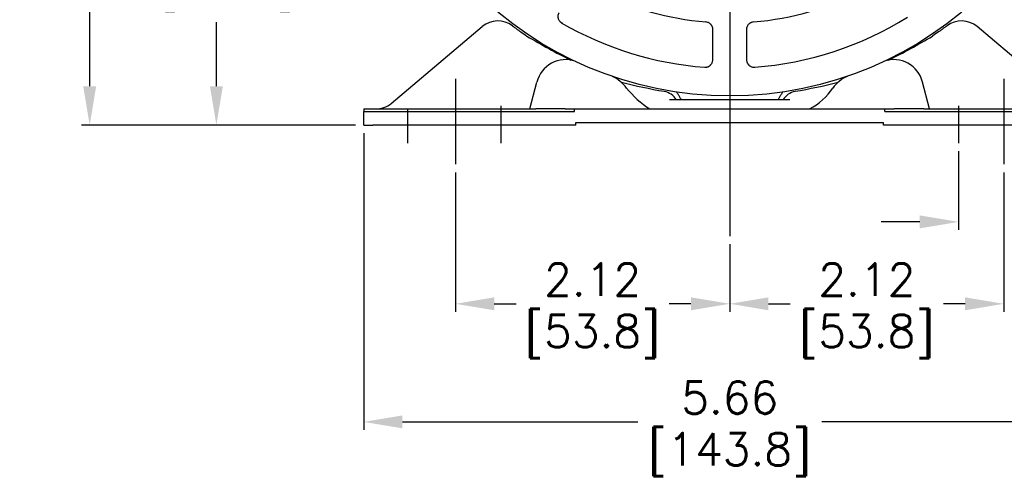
# Model space of a CAD drawing. Extents: x 897.4 to 937.4, y -8.5 to 19.5.
# Tile 1 of 6: x 904.2 to 911.8, y -0.1 to 3.4. Entities that reach past the tile are written whole.
import ezdxf

# ---------------------------------------------------------------- set-up
doc = ezdxf.new("R2010")
doc.units = 0
doc.header["$LTSCALE"] = 4
doc.header["$MEASUREMENT"] = 0
doc.linetypes.add('CENTER2', pattern=[1.125, 0.75, -0.125, 0.125, -0.125])
doc.layers.get('0').update_dxf_attribs({"linetype": 'CONTINUOUS'})
doc.layers.get('DEFPOINTS').update_dxf_attribs({"linetype": 'CONTINUOUS'})
for name, color, linetype in [('CENTER', 40, 'CENTER2'), ('DIMENSIONS', 140, 'CONTINUOUS'), ('DIMENSIONS @ 1', 140, 'CONTINUOUS'), ('TEXT', 140, 'CONTINUOUS'), ('TEXT @ 1', 140, 'CONTINUOUS')]:
    doc.layers.add(name, color=color, linetype=linetype)
doc.styles.get("Standard").update_dxf_attribs({"font": 'romans.shx'})
doc.dimstyles.get("Standard").update_dxf_attribs({"dimtxt": 0.25, "dimasz": 0.3, "dimexe": 0.0625, "dimexo": 0.0625, "dimgap": 0.0625, "dimtad": 0, "dimtih": 1, "dimtoh": 1, "dimzin": 0, "dimdsep": 46, "dimtxsty": 'Standard', "dimcen": 0, "dimadec": 0, "dimazin": 0, "dimtfac": 1, "dimtofl": 0, "dimtmove": 0, "dimatfit": 3, "dimfxl": 0, "dimtolj": 1, "dimtzin": 0, "dimarcsym": 0})

# ---------------------------------------------------------------- blocks, each defined once
blk = doc.blocks.new('*D80')
at = {"layer": 'DEFPOINTS', "color": 0}
for p in [(906.8715, 2.6079), (912.5315, 2.6079), (912.5315, 0.3143)]:
    blk.add_point(p, dxfattribs=at)
at = {"layer": 'TEXT', "color": 0, "lineweight": -2}
for p, q in [((906.8715, 2.5454), (906.8715, 0.2518)), ((912.5315, 2.5454), (912.5315, 0.2518)), ((907.1715, 0.3143), (908.9902, 0.3143)), ((912.2315, 0.3143), (910.4128, 0.3143))]:
    blk.add_line(p, q, dxfattribs=at)
at = {"layer": 'TEXT', "color": 0}
for points in [[(907.1715, 0.3643), (907.1715, 0.2643), (906.8715, 0.3143)], [(912.2315, 0.3643), (912.2315, 0.2643), (912.5315, 0.3143)]]:
    blk.add_solid(points, dxfattribs=at)
at = {"layer": 'TEXT', "color": 0, "char_height": 0.25, "attachment_point": 5}
for s, insert in [('\\A1;5.66', (909.7015, 0.5018)), ('\\A1;[143.8]', (909.7015, 0.0613))]:
    blk.add_mtext(s, dxfattribs=dict(at, insert=insert))
blk = doc.blocks.new('*D81')
at = {"layer": 'DEFPOINTS', "color": 0}
for p in [(911.8215, 2.3048), (909.7015, 1.7488), (911.8215, 1.2267)]:
    blk.add_point(p, dxfattribs=at)
at = {"layer": 'TEXT', "color": 0, "lineweight": -2}
for p, q in [((911.8215, 2.2423), (911.8215, 1.1642)), ((909.7015, 1.6863), (909.7015, 1.1642)), ((910.0015, 1.2267), (910.1692, 1.2267)), ((911.5215, 1.2267), (911.3537, 1.2267))]:
    blk.add_line(p, q, dxfattribs=at)
at = {"layer": 'TEXT', "color": 0}
for points in [[(910.0015, 1.2767), (910.0015, 1.1767), (909.7015, 1.2267)], [(911.5215, 1.2767), (911.5215, 1.1767), (911.8215, 1.2267)]]:
    blk.add_solid(points, dxfattribs=at)
at = {"layer": 'TEXT', "color": 0, "char_height": 0.25, "attachment_point": 5}
for s, insert in [('\\A1;2.12', (910.7615, 1.4142)), ('\\A1;[53.8]', (910.7615, 0.9737))]:
    blk.add_mtext(s, dxfattribs=dict(at, insert=insert))
blk = doc.blocks.new('*D83')
at = {"layer": 'DEFPOINTS', "color": 0}
for p in [(905.8209, 5.6074), (905.7325, 2.6079), (906.4515, 2.6079)]:
    blk.add_point(p, dxfattribs=at)
at = {"layer": 'DIMENSIONS', "color": 0, "lineweight": -2}
for p, q in [((905.7584, 5.6074), (905.67, 5.6074)), ((905.7325, 5.3074), (905.7325, 4.3262)), ((905.7325, 2.9079), (905.7325, 3.4036)), ((906.389, 2.6079), (905.67, 2.6079))]:
    blk.add_line(p, q, dxfattribs=at)
at = {"layer": 'DIMENSIONS', "color": 0}
for points in [[(905.6825, 5.3074), (905.7825, 5.3074), (905.7325, 5.6074)], [(905.6825, 2.9079), (905.7825, 2.9079), (905.7325, 2.6079)]]:
    blk.add_solid(points, dxfattribs=at)
at = {"layer": 'DIMENSIONS', "color": 0, "insert": (905.7325, 3.8649), "char_height": 0.25, "attachment_point": 5}
blk.add_mtext('\\A1; 3.00\\P [76.2]', dxfattribs=at)
blk = doc.blocks.new('*D84')
at = {"layer": 'DEFPOINTS', "color": 0}
for p in [(907.5815, 2.3048), (909.7015, 1.7488), (907.5815, 1.2267)]:
    blk.add_point(p, dxfattribs=at)
at = {"layer": 'DIMENSIONS', "color": 0, "lineweight": -2}
for p, q in [((907.5815, 2.2423), (907.5815, 1.1642)), ((909.7015, 1.6863), (909.7015, 1.1642)), ((907.8815, 1.2267), (908.0492, 1.2267)), ((909.4015, 1.2267), (909.2337, 1.2267))]:
    blk.add_line(p, q, dxfattribs=at)
at = {"layer": 'DIMENSIONS', "color": 0}
for points in [[(907.8815, 1.2767), (907.8815, 1.1767), (907.5815, 1.2267)], [(909.4015, 1.2767), (909.4015, 1.1767), (909.7015, 1.2267)]]:
    blk.add_solid(points, dxfattribs=at)
at = {"layer": 'DIMENSIONS', "color": 0, "char_height": 0.25, "attachment_point": 5}
for s, insert in [('\\A1;2.12', (908.6415, 1.4142)), ('\\A1;[53.8]', (908.6415, 0.9737))]:
    blk.add_mtext(s, dxfattribs=dict(at, insert=insert))
blk = doc.blocks.new('*D85')
at = {"layer": 'DEFPOINTS', "color": 0}
for p in [(904.7529, 8.4414), (909.7015, 8.4414), (906.8715, 2.6079)]:
    blk.add_point(p, dxfattribs=at)
at = {"layer": 'DIMENSIONS', "color": 0, "lineweight": -2}
for p, q in [((909.639, 8.4414), (904.6904, 8.4414)), ((904.7529, 8.1414), (904.7529, 5.9651)), ((904.7529, 2.9079), (904.7529, 5.0841)), ((906.809, 2.6079), (904.6904, 2.6079))]:
    blk.add_line(p, q, dxfattribs=at)
at = {"layer": 'DIMENSIONS', "color": 0}
for points in [[(904.7029, 8.1414), (904.8029, 8.1414), (904.7529, 8.4414)], [(904.7029, 2.9079), (904.8029, 2.9079), (904.7529, 2.6079)]]:
    blk.add_solid(points, dxfattribs=at)
at = {"layer": 'DIMENSIONS', "color": 0, "char_height": 0.25, "attachment_point": 5}
for s, insert in [('\\A1;5.83', (904.7529, 5.7121)), ('\\A1;[148.2]', (904.7529, 5.2716))]:
    blk.add_mtext(s, dxfattribs=dict(at, insert=insert))
blk = doc.blocks.new('*D77')
at = {"layer": 'DEFPOINTS', "color": 0}
for p in [(911.4715, 2.4683), (912.1915, 2.4683), (912.1915, 1.8597)]:
    blk.add_point(p, dxfattribs=at)
at = {"layer": 'DIMENSIONS', "color": 0, "lineweight": -2}
for p, q in [((911.4715, 2.4058), (911.4715, 1.7972)), ((912.1915, 2.4058), (912.1915, 1.7972)), ((911.1715, 1.8597), (910.8715, 1.8597)), ((912.4915, 1.8597), (912.7915, 1.8597))]:
    blk.add_line(p, q, dxfattribs=at)
at = {"layer": 'DIMENSIONS', "color": 0}
for points in [[(911.1715, 1.9097), (911.1715, 1.8097), (911.4715, 1.8597)], [(912.4915, 1.9097), (912.4915, 1.8097), (912.1915, 1.8597)]]:
    blk.add_solid(points, dxfattribs=at)
at = {"layer": 'DIMENSIONS', "color": 0, "char_height": 0.25, "attachment_point": 5}
for s, insert in [('\\A1;0.72', (913.3837, 2.0472)), ('\\A1;[18.3]', (913.3837, 1.6067))]:
    blk.add_mtext(s, dxfattribs=dict(at, insert=insert))

msp = doc.modelspace()

# ---------------------------------------------------------------- linework, layer by layer
at = {"color": 7, "linetype": 'Continuous', "lineweight": 25}
for p, q in [((907.08374, 2.77478), (907.7886, 3.36999)), ((912.31919, 2.77478), (911.61433, 3.36999)), ((906.87147, 2.73248), (907.58146, 2.73248)), ((906.87147, 2.73248), (906.87147, 2.71248)), ((906.87147, 2.71248), (906.94146, 2.71248)), ((906.87147, 2.60788), (906.87147, 2.71248)), ((906.94146, 2.71248), (908.50146, 2.71248)), ((907.58146, 2.73248), (908.08146, 2.73248)), ((908.08146, 2.73248), (908.20146, 2.73248)), ((908.42946, 2.73248), (908.20146, 2.73248)), ((908.42946, 2.73248), (908.95146, 2.73248)), ((908.50146, 2.71248), (908.50146, 2.73248)), ((908.95146, 2.73248), (910.45146, 2.73248)), ((910.45146, 2.73248), (910.97346, 2.73248)), ((910.90146, 2.71248), (910.90146, 2.73248)), ((910.90146, 2.71248), (912.04146, 2.71248)), ((911.20146, 2.73248), (910.97346, 2.73248)), ((911.20146, 2.73248), (911.32146, 2.73248)), ((911.32146, 2.73248), (911.82146, 2.73248)), ((911.82146, 2.73248), (912.53146, 2.73248)), ((906.87147, 2.60788), (906.94146, 2.60788)), ((908.51146, 2.60788), (906.94146, 2.60788)), ((908.51146, 2.62788), (908.95146, 2.62788)), ((908.51146, 2.60788), (908.51146, 2.62788)), ((908.95146, 2.62788), (910.45146, 2.62788)), ((910.45146, 2.62788), (910.89146, 2.62788)), ((910.89146, 2.60788), (910.89146, 2.62788)), ((912.04146, 2.60788), (910.89146, 2.60788))]:
    msp.add_line(p, q, dxfattribs=at)
for p, q in [((908.15538, 2.73248), (908.2111, 2.94044)), ((911.24755, 2.73248), (911.19182, 2.94044))]:
    msp.add_line(p, q)
msp.add_circle((909.70146, 5.63736), 2.804)
for centre, radius, start, end in [((909.70146, 5.63736), 2.23986, 243.25021, 265.253489), ((909.70146, 5.63736), 2.23986, 274.746511, 297.415407), ((909.70146, 5.63736), 2.58959, 274.283417, 302.036574), ((907.90811, 3.22229), 0.19, 53.526927, 128.979471), ((909.70146, 5.63736), 2.58959, 239.808285, 265.716583), ((911.49482, 3.22229), 0.19, 51.020529, 126.473073), ((909.17552, 2.73842), 0.13, 30, 80.988985), ((910.22741, 2.73842), 0.13, 99.011015, 150), ((906.96422, 2.92248), 0.19, 270, 308.979471)]:
    msp.add_arc(centre, radius, start, end, dxfattribs=at)
for centre, radius, start, end in [((910.60588, 7.41488), 4.80428, 239.028915, 243.654038), ((908.79705, 7.41488), 4.80428, 296.345962, 300.971085), ((908.43152, 2.88672), 0.22687, 70.928259, 166.304306), ((910.97141, 2.88672), 0.22687, 13.695694, 109.071741), ((908.6582, 2.70563), 0.31, 37.502265, 63.959505), ((910.74472, 2.70563), 0.31, 116.040502, 142.497732), ((909.49017, 3.363), 0.75037, 218.648607, 237.169774), ((910.08534, 3.17194), 0.49799, 298.057763, 326.123857)]:
    msp.add_arc(centre, radius, start, end)
for points, knots in [([(908.41055, 3.39248), (908.40908, 3.39316), (908.40614, 3.39453), (908.40198, 3.39703), (908.39805, 3.39983), (908.39435, 3.40296), (908.38922, 3.40807), (908.38337, 3.41583), (908.37825, 3.42679), (908.37538, 3.43852), (908.375, 3.44926), (908.37618, 3.45852), (908.37817, 3.46629), (908.38032, 3.47116), (908.3814, 3.4736), (908.3814, 3.4736), (908.3814, 3.4736), (908.3814, 3.4736), (908.3816, 3.47406), (908.38181, 3.47452), (908.38201, 3.47498)], [0, 0, 0, 0, 0.0504867, 0.1004754, 0.1502919, 0.2002659, 0.2507249, 0.375306, 0.5002637, 0.6249366, 0.74996, 0.8335742, 0.9164497, 1, 1, 1, 1, 1, 1, 1.0156765, 1.0156765, 1.0156765, 1.0156765]), ([(908.02106, 3.37508), (908.02106, 3.37508), (908.02366, 3.37315), (908.03124, 3.36758), (908.03438, 3.36528), (908.04191, 3.35979), (908.04634, 3.35658), (908.05618, 3.34947), (908.06163, 3.34556), (908.07361, 3.33703), (908.0802, 3.33237), (908.10114, 3.3177), (908.1166, 3.30702), (908.13357, 3.29556)], [0, 0, 0, 0, 0.25, 0.25, 0.375, 0.375, 0.5, 0.5, 0.625, 0.625, 0.75, 0.75, 1, 1, 1, 1]), ([(909.56822, 3.36479), (909.56774, 3.36611), (909.56677, 3.36877), (909.56493, 3.37267), (909.56278, 3.37653), (909.56029, 3.38029), (909.55747, 3.38392), (909.55367, 3.3881), (909.54836, 3.39283), (909.54098, 3.3979), (909.53511, 3.40037), (909.53201, 3.40168)], [0, 0, 0, 0, 0.0787527, 0.1595846, 0.2423407, 0.3268379, 0.4128654, 0.500187, 0.6440246, 0.8116666, 1, 1, 1, 1]), ([(909.87092, 3.40168), (909.86954, 3.40114), (909.86683, 3.40008), (909.86302, 3.39817), (909.85951, 3.39613), (909.85632, 3.39397), (909.85346, 3.39177), (909.8509, 3.38955), (909.84712, 3.3859), (909.84256, 3.38044), (909.83785, 3.37285), (909.83574, 3.36744), (909.83471, 3.36479)], [0, 0, 0, 0, 0.08311, 0.1628515, 0.2388687, 0.3108626, 0.3785899, 0.4418603, 0.5005316, 0.6736018, 0.840614, 1, 1, 1, 1]), ([(911.38187, 3.37508), (911.38187, 3.37508), (911.37927, 3.37315), (911.37169, 3.36758), (911.36855, 3.36528), (911.36102, 3.35979), (911.35659, 3.35658), (911.34675, 3.34947), (911.3413, 3.34556), (911.32932, 3.33703), (911.32273, 3.33237), (911.30179, 3.3177), (911.28633, 3.30702), (911.26936, 3.29556)], [0, 0, 0, 0, 0.25, 0.25, 0.375, 0.375, 0.5, 0.5, 0.625, 0.625, 0.75, 0.75, 1, 1, 1, 1]), ([(909.52579, 3.05636), (909.52727, 3.05674), (909.53027, 3.05751), (909.53465, 3.05911), (909.53894, 3.06106), (909.54309, 3.06337), (909.54705, 3.06602), (909.55078, 3.06899), (909.55489, 3.07283), (909.55928, 3.0779), (909.56366, 3.08454), (909.56742, 3.09223), (909.56898, 3.09788), (909.56978, 3.10078)], [0, 0, 0, 0, 0.0697115, 0.1403228, 0.2116623, 0.2835446, 0.3557742, 0.4281504, 0.5004721, 0.6115455, 0.7328359, 0.8629421, 1, 1, 1, 1]), ([(909.83315, 3.10078), (909.83352, 3.09931), (909.83426, 3.09639), (909.83576, 3.09219), (909.83749, 3.08821), (909.83945, 3.08448), (909.84159, 3.08101), (909.84386, 3.07783), (909.84623, 3.07492), (909.84977, 3.07109), (909.85485, 3.06662), (909.86182, 3.06207), (909.86928, 3.05852), (909.87454, 3.05707), (909.87714, 3.05636)], [0, 0, 0, 0, 0.0693464, 0.1372182, 0.2033445, 0.2674772, 0.3293957, 0.3889088, 0.4458565, 0.5001102, 0.6265584, 0.75272, 0.8775318, 1, 1, 1, 1]), ([(909.3055, 2.8412), (909.3031, 2.84535), (909.30086, 2.84922), (909.29675, 2.85634), (909.29486, 2.85962), (909.29309, 2.86269), (909.2929, 2.863), (909.29273, 2.86331)], [0, 0, 0, 0, 0.25, 0.25, 0.5, 0.5, 0.52944854, 0.52944854, 0.52944854, 0.52944854]), ([(909.32502, 2.80738), (909.32393, 2.80927), (909.3208, 2.81469), (909.3158, 2.82334), (909.31038, 2.83274), (909.30701, 2.83858), (909.3055, 2.8412)], [0, 0, 0, 0, 0.1748874, 0.499919, 0.7756467, 1, 1, 1, 1]), ([(910.09743, 2.8412), (910.09592, 2.83858), (910.09255, 2.83275), (910.08712, 2.82334), (910.08213, 2.81469), (910.079, 2.80927), (910.07791, 2.80738)], [0, 0, 0, 0, 0.2242667, 0.500081, 0.8253582, 1, 1, 1, 1]), ([(910.1102, 2.86331), (910.11002, 2.863), (910.10984, 2.86269), (910.10807, 2.85962), (910.10618, 2.85634), (910.10207, 2.84922), (910.09983, 2.84535), (910.09743, 2.8412)], [0.47055146, 0.47055146, 0.47055146, 0.47055146, 0.5, 0.5, 0.75, 0.75, 1, 1, 1, 1]), ([(909.23608, 2.80602), (909.23809, 2.806), (909.24207, 2.80596), (909.24799, 2.80591), (909.2538, 2.80588), (909.25949, 2.80585), (909.26506, 2.80583), (909.27049, 2.80582), (909.27956, 2.80583), (909.29208, 2.80596), (909.30445, 2.80613), (909.31418, 2.80644), (909.31949, 2.80666), (909.32255, 2.80688), (909.32426, 2.80706), (909.32502, 2.80722), (909.32502, 2.80734), (909.32502, 2.80738)], [0, 0, 0, 0, 0.0362142, 0.0720031, 0.1075168, 0.1429137, 0.178361, 0.2140351, 0.250122, 0.364986, 0.5001665, 0.6105245, 0.7496458, 0.805515, 0.8747917, 0.9640538, 1, 1, 1, 1]), ([(909.23608, 2.80602), (909.23932, 2.80569), (909.24543, 2.80505), (909.2516, 2.80493), (909.25451, 2.80488)], [0, 0, 0, 0, 0.5290246, 1, 1, 1, 1]), ([(909.25451, 2.80488), (909.32899, 2.80488), (909.40347, 2.80488), (909.55246, 2.80488), (909.62699, 2.80488), (909.77602, 2.80488), (909.85051, 2.80488), (909.99947, 2.80488), (910.07395, 2.80488), (910.14842, 2.80488)], [0, 0, 0, 0, 0.25, 0.25, 0.5, 0.5, 0.75, 0.75, 1, 1, 1, 1]), ([(910.07791, 2.80738), (910.07791, 2.80734), (910.07791, 2.80722), (910.07867, 2.80706), (910.08038, 2.80688), (910.08344, 2.80666), (910.08875, 2.80644), (910.09847, 2.80613), (910.11085, 2.80596), (910.12453, 2.80582), (910.1364, 2.80582), (910.14623, 2.80586), (910.15643, 2.80592), (910.16336, 2.80599), (910.16685, 2.80602)], [0, 0, 0, 0, 0.035968, 0.1252236, 0.1944987, 0.2503848, 0.3895123, 0.4998945, 0.6350802, 0.7499695, 0.8128076, 0.8748126, 0.936925, 1, 1, 1, 1]), ([(910.14842, 2.80488), (910.14983, 2.80489), (910.15273, 2.80492), (910.15722, 2.80515), (910.16196, 2.8055), (910.16519, 2.80584), (910.16685, 2.80602)], [0, 0, 0, 0, 0.2284981, 0.4710013, 0.7280218, 1, 1, 1, 1])]:
    msp.add_open_spline(points, degree=3, knots=knots, dxfattribs=at)
for points in [[(909.53201, 3.40168), (909.52721, 3.40344), (909.52175, 3.40472), (909.51612, 3.40518)], [(909.57141, 3.3456), (909.57141, 3.35239), (909.57017, 3.35908), (909.56822, 3.36479)], [(909.83471, 3.36479), (909.83276, 3.3591), (909.83152, 3.35243), (909.83152, 3.3456)], [(909.88681, 3.40518), (909.88118, 3.40472), (909.87572, 3.40344), (909.87092, 3.40168)], [(909.57136, 3.11463), (909.57138, 3.19153), (909.57139, 3.26853), (909.57141, 3.3456)], [(909.83152, 3.3456), (909.83154, 3.26852), (909.83155, 3.19153), (909.83157, 3.11463)], [(909.50805, 3.05501), (909.51429, 3.05454), (909.52039, 3.05511), (909.52579, 3.05636)], [(909.56978, 3.10078), (909.5708, 3.10517), (909.57136, 3.1099), (909.57136, 3.11463)], [(909.83157, 3.11463), (909.83157, 3.10988), (909.83213, 3.10516), (909.83315, 3.10078)], [(909.87714, 3.05636), (909.88255, 3.05511), (909.88866, 3.05454), (909.89488, 3.05501)], [(909.19588, 2.86681), (909.0841, 2.88454), (908.97325, 2.90815), (908.86395, 2.93752)], [(910.53898, 2.93752), (910.42968, 2.90815), (910.31883, 2.88454), (910.20705, 2.86681)]]:
    msp.add_open_spline(points, degree=3, dxfattribs=at)
at = {"layer": 'CENTER'}
for p, q in [((909.70146, 8.77857), (909.70146, 1.7488)), ((907.58146, 2.96447), (907.58146, 2.30484)), ((911.82147, 2.96447), (911.82147, 2.30484)), ((907.93146, 2.75588), (907.93146, 2.4683)), ((911.47147, 2.75588), (911.47147, 2.4683)), ((907.21146, 2.7302), (907.21146, 2.4683))]:
    msp.add_line(p, q, dxfattribs=at)

# ---------------------------------------------------------------- dimensions: what is measured, and where the dimension line sits
at = {"layer": 'DIMENSIONS @ 1'}
dim = msp.add_linear_dim(base=(904.75294, 8.44136), p1=(906.87147, 2.60788), p2=(909.70146, 8.44136), angle=90, dimstyle='Standard', override={"dimscale": 1, "dimtxt": 0.25, "dimpost": '\\X', "dimtix": 0, "dimtofl": 0, "dimtmove": 0, "dimatfit": 3}, dxfattribs=at)
dim.commit()
dim.dimension.update_dxf_attribs({"geometry": '*D85', "text_midpoint": (904.75294, 5.52462)})
dim = msp.add_linear_dim(base=(905.73254, 2.60788), p1=(905.82093, 5.60736), p2=(906.45147, 2.60788), angle=90, text=' <>', dimstyle='Standard', override={"dimscale": 1, "dimtxt": 0.25, "dimpost": '\\X', "dimtix": 0, "dimtofl": 0, "dimtmove": 0, "dimatfit": 3}, dxfattribs=at)
dim.commit()
dim.dimension.update_dxf_attribs({"geometry": '*D83', "text_midpoint": (905.73254, 3.86486), "dimtype": 160})
for base, p1, p2, picture, middle in [((912.19147, 1.85972), (911.47147, 2.4683), (912.19147, 2.4683), '*D77', (913.38373, 1.85972)), ((907.58146, 1.22672), (909.70146, 1.7488), (907.58146, 2.30484), '*D84', (908.64146, 1.22672))]:
    dim = msp.add_linear_dim(base=base, p1=p1, p2=p2, dimstyle='Standard', override={"dimscale": 1, "dimtxt": 0.25, "dimpost": '\\X', "dimtix": 0, "dimtofl": 0, "dimtmove": 0, "dimatfit": 3}, dxfattribs=at)
    dim.commit()
    dim.dimension.update_dxf_attribs({"geometry": picture, "text_midpoint": middle})
at = {"layer": 'TEXT @ 1'}
for base, p1, p2, picture, middle in [((912.53146, 0.3143), (906.87147, 2.60788), (912.53146, 2.60788), '*D80', (909.70146, 0.3143)), ((911.82147, 1.22672), (909.70146, 1.7488), (911.82147, 2.30484), '*D81', (910.76147, 1.22672))]:
    dim = msp.add_linear_dim(base=base, p1=p1, p2=p2, dimstyle='Standard', override={"dimscale": 1, "dimtxt": 0.25, "dimpost": '\\X', "dimtix": 0, "dimtofl": 0, "dimtmove": 0, "dimatfit": 3}, dxfattribs=at)
    dim.commit()
    dim.dimension.update_dxf_attribs({"geometry": picture, "text_midpoint": middle})

doc.saveas('drawing.dxf')
